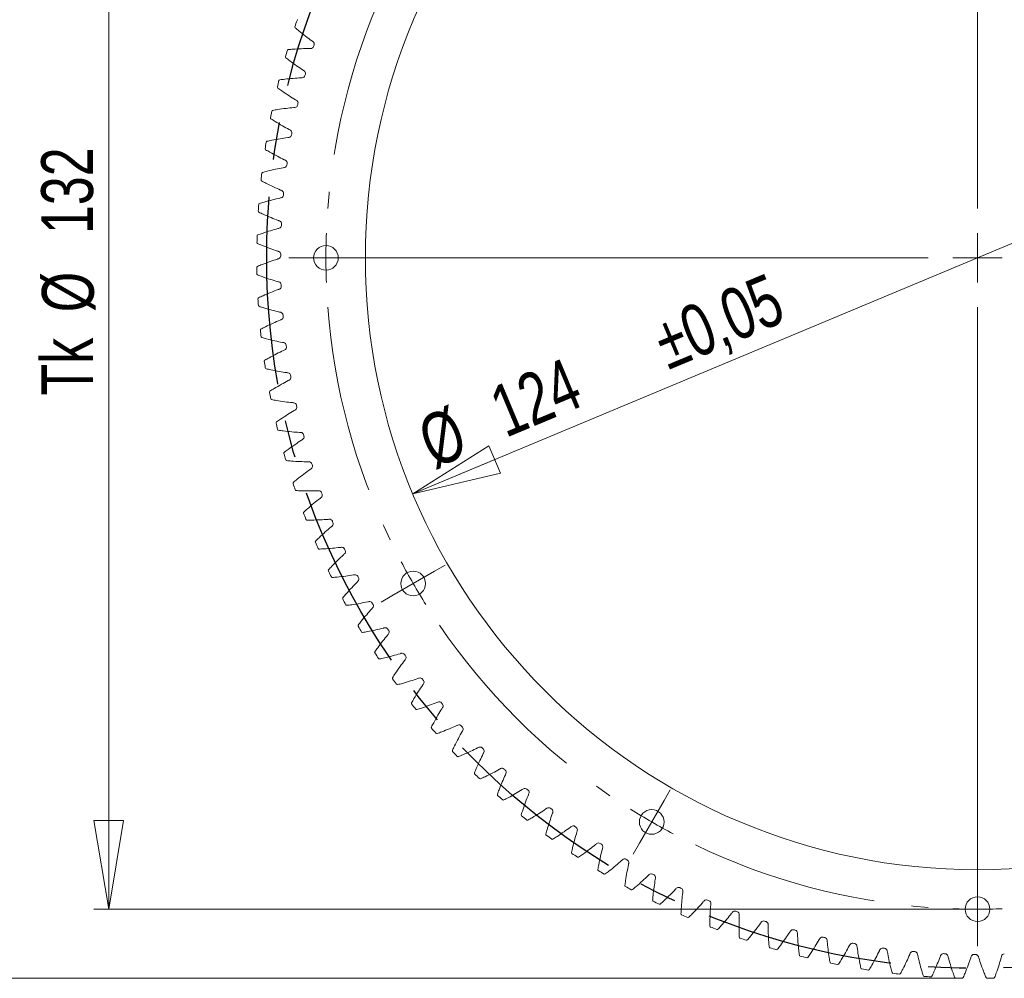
# Model space of a CAD drawing. Header units: millimetres. Extents: x 5 to 292, y 5 to 205.
# Tile 5 of 9: x 102 to 168, y 86 to 150. Entities that reach past the tile are written whole.
import ezdxf

# ---------------------------------------------------------------- set-up
doc = ezdxf.new("R2010")
doc.units = ezdxf.units.MM
doc.linetypes.add('CENTERX2', pattern=[20.32, 12.7, -2.54, 2.54, -2.54])
doc.styles.add('SLDTEXTSTYLE0', font='TXT', dxfattribs={"width": 0.75})
doc.dimstyles.new('SLDDIMSTYLE0', dxfattribs={"dimtxt": 3.5, "dimasz": 6, "dimexe": 0, "dimexo": 0.0625, "dimgap": 0.875, "dimtad": 1, "dimlfac": 1.5, "dimrnd": 1e-09, "dimzin": 12, "dimdsep": 46, "dimtxsty": 'SLDTEXTSTYLE0', "dimblk1": 'CLOSED', "dimblk2": 'CLOSED', "dimsah": 1, "dimcen": 0, "dimadec": 0, "dimazin": 3, "dimtol": 1, "dimtp": 0.05, "dimtm": 0.05, "dimtfac": 1, "dimtmove": 0, "dimatfit": 3, "dimldrblk": 'CLOSED', "dimfxl": 1, "dimfrac": 2, "dimtolj": 1, "dimarcsym": 0})
doc.dimstyles.new('SLDDIMSTYLE1', dxfattribs={"dimtxt": 3.5, "dimasz": 6, "dimexe": 0, "dimexo": 0.0625, "dimgap": 0.875, "dimtad": 1, "dimlfac": 1.5, "dimrnd": 1e-09, "dimzin": 12, "dimdsep": 46, "dimtxsty": 'SLDTEXTSTYLE0', "dimblk1": 'CLOSED', "dimblk2": 'CLOSED', "dimsah": 1, "dimcen": 0.09, "dimadec": 0, "dimazin": 3, "dimtfac": 1, "dimtofl": 0, "dimtmove": 0, "dimatfit": 3, "dimldrblk": 'CLOSED', "dimfxl": 1, "dimfrac": 2, "dimtolj": 1, "dimtzin": 12, "dimarcsym": 0})

# ---------------------------------------------------------------- blocks, each defined once
blk = doc.blocks.new('_CLOSED')
at = {"color": 0, "linetype": 'ByBlock', "lineweight": -2}
for p, q in [((-1, 0.166667), (0, 0)), ((-1, 0.166667), (-1, -0.166667)), ((0, 0), (-1, -0.166667)), ((0, 0), (-1, 0))]:
    blk.add_line(p, q, dxfattribs=at)
blk = doc.blocks.new('_D')
at = {"color": 7, "linetype": 'Continuous', "lineweight": 0}
blk.add_line((128.481, 118.438), (204.761, 150.298), dxfattribs=at)
at = {"color": 7, "linetype": 'Continuous', "lineweight": 0, "xscale": 6, "yscale": 6}
for p, rotation in [((204.761, 150.298, -0.6), 22.6691363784), ((128.481, 118.438, -0.6), 202.6691363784)]:
    blk.add_blockref('_CLOSED', p, dxfattribs=dict(at, rotation=rotation))
at = {"color": 7, "linetype": 'Continuous', "lineweight": 0, "char_height": 3.5, "attachment_point": 1, "rotation": 22.66914, "style": 'SLDTEXTSTYLE0'}
for s, insert in [('±0,05', (144.399, 130.015, -0.6)), ('124', (133.405, 125.423, -0.6)), ('%%c', (128.554, 123.339, -0.6))]:
    blk.add_mtext(s, dxfattribs=dict(at, insert=insert))
blk = doc.blocks.new('_D_1')
at = {"color": 7, "linetype": 'Continuous', "lineweight": 0}
for p, q in [((165.621, 178.368), (106.958, 178.368)), ((107.958, 178.368), (107.958, 90.368)), ((165.621, 90.368), (106.958, 90.368))]:
    blk.add_line(p, q, dxfattribs=at)
at = {"color": 7, "linetype": 'Continuous', "lineweight": 0, "xscale": 6, "yscale": 6}
for p, rotation in [((107.958, 178.368, -0.6), 90), ((107.958, 90.368, -0.6), 270)]:
    blk.add_blockref('_CLOSED', p, dxfattribs=dict(at, rotation=rotation))
at = {"color": 7, "linetype": 'Continuous', "lineweight": 0, "char_height": 3.5, "attachment_point": 1, "rotation": 90, "style": 'SLDTEXTSTYLE0'}
for s, insert in [('132', (103.393, 135.972, -0.6)), ('%%c', (103.447, 130.694, -0.6)), ('Tk', (103.393, 125.07, -0.6))]:
    blk.add_mtext(s, dxfattribs=dict(at, insert=insert))
blk = doc.blocks.new('_D_3')
at = {"color": 7, "linetype": 'Continuous', "lineweight": 0}
for p, q in [((165.621, 183.035), (97.262, 183.035)), ((98.262, 183.035), (98.262, 85.701)), ((165.621, 85.701), (97.262, 85.701))]:
    blk.add_line(p, q, dxfattribs=at)
at = {"color": 7, "linetype": 'Continuous', "lineweight": 0, "xscale": 6, "yscale": 6}
for p, rotation in [((98.262, 183.035, -0.6), 90), ((98.262, 85.701, -0.6), 270)]:
    blk.add_blockref('_CLOSED', p, dxfattribs=dict(at, rotation=rotation))
at = {"color": 7, "linetype": 'Continuous', "lineweight": 0, "char_height": 3.5, "attachment_point": 1, "rotation": 90, "style": 'SLDTEXTSTYLE0'}
for s, insert in [('146', (93.697, 133.16, -0.6)), ('%%c', (93.75, 127.882, -0.6))]:
    blk.add_mtext(s, dxfattribs=dict(at, insert=insert))
blk = doc.blocks.new('SW_CENTERMARKSYMBOL_0')
at = {"color": 0, "linetype": 'Continuous', "lineweight": 0}
for p, q in [((-22, -34.772), (-22, 7.562)), ((-22, -38.105), (-22, -36.438)), ((-67.667, -38.105), (-68.5, -38.105)), ((-25.333, -38.105), (-67.667, -38.105)), ((-66, -38.105), (-67.667, -38.105)), ((-66, -38.105), (-64.333, -38.105)), ((-64.333, -38.105), (-63.5, -38.105)), ((-22, -38.105), (-23.667, -38.105)), ((-22, -38.105), (-22, -39.772)), ((-22, -38.105), (-20.333, -38.105)), ((-22, -41.438), (-22, -83.772)), ((-58.662, -59.272), (-57.94, -58.855)), ((-60.105, -60.105), (-58.662, -59.272)), ((-60.105, -60.105), (-61.548, -60.938)), ((-61.548, -60.938), (-62.27, -61.355)), ((-43.167, -74.767), (-42.75, -74.045)), ((-44, -76.21), (-43.167, -74.767)), ((-44, -76.21), (-44.833, -77.654)), ((-44.833, -77.654), (-45.25, -78.375)), ((-22, -80.438), (-22, -79.605)), ((-22, -82.105), (-22, -80.438)), ((-22, -82.105), (-22, -83.772)), ((-22, -83.772), (-22, -84.605))]:
    blk.add_line(p, q, dxfattribs=at)
at = {"color": 0, "linetype": 'CENTERX2', "lineweight": 0}
for start, end in [(154.34059, 175.65941), (184.34059, 205.65941), (214.34059, 235.65941), (244.34059, 265.65941)]:
    blk.add_arc((-22, -38.105), 44, start, end, dxfattribs=at)
at = {"color": 0, "linetype": 'Continuous', "lineweight": 0}
for start, end in [(177.82971, 180), (180, 182.17029), (207.82971, 210), (210, 212.17029), (237.82971, 240), (240, 242.17029), (267.82971, 270), (270, 272.17029)]:
    blk.add_arc((-22, -38.105), 44, start, end, dxfattribs=at)

msp = doc.modelspace()

# ---------------------------------------------------------------- linework, layer by layer
at = {"color": 7, "linetype": 'CENTERX2'}
msp.add_circle((166.6208, 134.3681), 48, dxfattribs=at)
at = {"color": 7, "linetype": 'Continuous', "lineweight": 15}
for centre, radius in [((166.6208, 134.3681), 41.3333), ((122.6208, 134.3681), 0.8333), ((128.5157, 112.3681), 0.8333), ((144.6208, 96.263), 0.8333), ((166.6208, 90.3681), 0.8333)]:
    msp.add_circle(centre, radius, dxfattribs=at)
for centre, radius, start, end in [((166.6208, 134.3681), 48.6667, 160.753197, 161.288902), ((120.7371, 150.3885), 0.0667, 92.613652, 160.753197), ((120.5894, 149.9589), 0.0667, 161.288902, 229.428448), ((121.6267, 148.8111), 0.2, 342.203542, 54.853029), ((166.6208, 134.3681), 48.6667, 163.253197, 163.788902), ((120.082, 148.3719), 0.0667, 95.113652, 163.253197), ((121.5928, 148.705), 0.2, 269.689071, 342.338558), ((166.6208, 134.3681), 47.0553, 162.203542, 162.338558), ((119.9531, 147.9362), 0.0667, 163.788902, 231.928448), ((121.0395, 146.8347), 0.2, 344.703542, 57.353029), ((166.6208, 134.3681), 48.6667, 165.753197, 166.288902), ((119.5155, 146.3286), 0.0667, 97.613652, 165.753197), ((121.0103, 146.7273), 0.2, 272.189071, 344.838558), ((166.6208, 134.3681), 47.0553, 164.703542, 164.838558), ((119.4057, 145.8876), 0.0667, 166.288902, 234.428448), ((120.5391, 144.8346), 0.2, 347.203542, 59.853029), ((119.0386, 144.2625), 0.0667, 100.113652, 168.253197), ((120.5146, 144.726), 0.2, 274.689071, 347.338558), ((166.6208, 134.3681), 47.0553, 167.203542, 167.338558), ((118.9482, 143.8172), 0.0667, 168.788902, 236.928448), ((166.6208, 134.3681), 48.6667, 168.253197, 168.788902), ((120.1264, 142.8146), 0.2, 349.703542, 62.353029), ((120.1067, 142.705), 0.2, 277.189071, 349.838558), ((166.6208, 134.3681), 47.0553, 169.703542, 169.838558), ((118.5814, 141.7287), 0.0667, 171.288902, 239.428448), ((166.6208, 134.3681), 48.6667, 170.753197, 171.288902), ((118.6523, 142.1776), 0.0667, 102.613652, 170.753197), ((119.8023, 140.7785), 0.2, 352.203542, 64.853029), ((119.7873, 140.6682), 0.2, 279.689071, 352.338558), ((166.6208, 134.3681), 47.0553, 172.203542, 172.338558), ((118.3061, 139.6263), 0.0667, 173.788902, 241.928448), ((166.6208, 134.3681), 48.6667, 173.253197, 173.788902), ((118.3573, 140.0778), 0.0667, 105.113652, 173.253197), ((119.557, 138.6193), 0.2, 282.189071, 354.838558), ((119.5672, 138.7302), 0.2, 354.703542, 67.353029), ((166.6208, 134.3681), 47.0553, 174.703542, 174.838558), ((166.6208, 134.3681), 48.6667, 175.753197, 176.288902), ((118.1542, 137.9671), 0.0667, 107.613652, 175.753197), ((118.1227, 137.5138), 0.0667, 176.288902, 244.428448), ((119.4164, 136.5624), 0.2, 284.689071, 357.338558), ((119.4217, 136.6736), 0.2, 357.203542, 69.853029), ((166.6208, 134.3681), 47.0553, 177.203542, 177.338558), ((166.6208, 134.3681), 48.6667, 178.253197, 178.788902), ((118.0434, 135.8496), 0.0667, 110.113652, 178.253197), ((118.0316, 135.3954), 0.0667, 178.788902, 246.928448), ((119.3656, 134.5013), 0.2, 287.189071, 359.838558), ((119.3661, 134.6127), 0.2, 359.703542, 72.353029), ((166.6208, 134.3681), 47.0553, 179.703542, 179.838558), ((118.025, 133.7293), 0.0667, 112.613652, 180.753197), ((166.6208, 134.3681), 48.6667, 180.753197, 181.288902), ((118.0331, 133.275), 0.0667, 181.288902, 249.428448), ((119.4004, 132.5512), 0.2, 2.203542, 74.853029), ((119.4048, 132.4399), 0.2, 289.689071, 2.338558), ((166.6208, 134.3681), 47.0553, 182.203542, 182.338558), ((118.0991, 131.6102), 0.0667, 115.113652, 183.253197), ((166.6208, 134.3681), 48.6667, 183.253197, 183.788902), ((118.127, 131.1566), 0.0667, 183.788902, 251.928448), ((119.5246, 130.4932), 0.2, 4.703542, 77.353029), ((119.5338, 130.3822), 0.2, 292.189071, 4.838558), ((166.6208, 134.3681), 47.0553, 184.703542, 184.838558), ((118.2656, 129.4963), 0.0667, 117.613652, 185.753197), ((166.6208, 134.3681), 48.6667, 185.753197, 186.288902), ((118.3132, 129.0444), 0.0667, 186.288902, 254.428448), ((119.7384, 128.4426), 0.2, 7.203542, 79.853029), ((119.7525, 128.3321), 0.2, 294.689071, 7.338558), ((166.6208, 134.3681), 47.0553, 187.203542, 187.338558), ((118.5241, 127.3917), 0.0667, 120.113652, 188.253197), ((166.6208, 134.3681), 48.6667, 188.253197, 188.788902), ((118.5914, 126.9423), 0.0667, 188.788902, 256.928448), ((120.0415, 126.4032), 0.2, 9.703542, 82.353029), ((120.0604, 126.2935), 0.2, 297.189071, 9.838558), ((166.6208, 134.3681), 47.0553, 189.703542, 189.838558), ((118.8742, 125.3004), 0.0667, 122.613652, 190.753197), ((166.6208, 134.3681), 48.6667, 190.753197, 191.288902), ((118.9611, 124.8544), 0.0667, 191.288902, 259.428448), ((120.4333, 124.3791), 0.2, 12.203542, 84.853029), ((166.6208, 134.3681), 47.0553, 192.203542, 192.338558), ((120.4569, 124.2703), 0.2, 299.689071, 12.338558), ((119.3152, 123.2264), 0.0667, 125.113652, 193.253197), ((166.6208, 134.3681), 48.6667, 193.253197, 193.788902), ((119.4214, 122.7846), 0.0667, 193.788902, 261.928448), ((120.913, 122.3739), 0.2, 14.703542, 87.353029), ((166.6208, 134.3681), 47.0553, 194.703542, 194.838558), ((120.9413, 122.2662), 0.2, 302.189071, 14.838558), ((119.8462, 121.1735), 0.0667, 127.613652, 195.753197), ((166.6208, 134.3681), 48.6667, 195.753197, 196.288902), ((119.9716, 120.7368), 0.0667, 196.288902, 264.428448), ((121.4796, 120.3916), 0.2, 17.203542, 89.853029), ((121.5127, 120.2852), 0.2, 304.689071, 17.338558), ((166.6208, 134.3681), 47.0553, 197.203542, 197.338558), ((120.4662, 119.1458), 0.0667, 130.113652, 198.253197), ((166.6208, 134.3681), 48.6667, 198.253197, 198.788902), ((120.6106, 118.7149), 0.0667, 198.788902, 266.928448), ((122.1323, 118.4358), 0.2, 19.703542, 92.353029), ((122.1699, 118.3311), 0.2, 307.189071, 19.838558), ((166.6208, 134.3681), 47.0553, 199.703542, 199.838558), ((121.1742, 117.1471), 0.0667, 132.613652, 200.753197), ((166.6208, 134.3681), 48.6667, 200.753197, 201.288902), ((121.3372, 116.7229), 0.0667, 201.288902, 269.428448), ((122.8696, 116.5104), 0.2, 22.203542, 94.853029), ((122.9118, 116.4074), 0.2, 309.689071, 22.338558), ((166.6208, 134.3681), 47.0553, 202.203542, 202.338558), ((121.9686, 115.1811), 0.0667, 135.113652, 203.253197), ((166.6208, 134.3681), 48.6667, 203.253197, 203.788902), ((122.1499, 114.7645), 0.0667, 203.788902, 271.928448), ((123.6901, 114.619), 0.2, 24.703542, 97.353029), ((123.7368, 114.5179), 0.2, 312.189071, 24.838558), ((166.6208, 134.3681), 47.0553, 204.703542, 204.838558), ((122.848, 113.2517), 0.0667, 137.613652, 205.753197), ((166.6208, 134.3681), 48.6667, 205.753197, 206.288902), ((123.0474, 112.8433), 0.0667, 206.288902, 274.428448), ((124.5924, 112.7652), 0.2, 27.203542, 99.853029), ((166.6208, 134.3681), 47.0553, 207.203542, 207.338558), ((124.6435, 112.6663), 0.2, 314.689071, 27.338558), ((123.8108, 111.3624), 0.0667, 140.113652, 208.253197), ((166.6208, 134.3681), 48.6667, 208.253197, 208.788902), ((125.5747, 110.9525), 0.2, 29.703542, 102.353029), ((166.6208, 134.3681), 47.0553, 209.703542, 209.838558), ((124.0277, 110.9632), 0.0667, 208.788902, 276.928448), ((125.63, 110.8559), 0.2, 317.189071, 29.838558), ((124.855, 109.517), 0.0667, 142.613652, 210.753197), ((166.6208, 134.3681), 48.6667, 210.753197, 211.288902), ((125.0892, 109.1276), 0.0667, 211.288902, 279.428448), ((126.6352, 109.1844), 0.2, 32.203542, 104.853029), ((166.6208, 134.3681), 47.0553, 212.203542, 212.338558), ((126.6946, 109.0903), 0.2, 319.689071, 32.338558), ((125.9788, 107.7188), 0.0667, 145.113652, 213.253197), ((166.6208, 134.3681), 48.6667, 213.253197, 213.788902), ((126.2297, 107.34), 0.0667, 213.788902, 281.928448), ((127.7717, 107.4642), 0.2, 34.703542, 107.353029), ((166.6208, 134.3681), 47.0553, 214.703542, 214.838558), ((127.8352, 107.3728), 0.2, 322.189071, 34.838558), ((127.1799, 105.9714), 0.0667, 147.613652, 215.753197), ((166.6208, 134.3681), 48.6667, 215.753197, 216.288902), ((128.9822, 105.7953), 0.2, 37.203542, 109.853029), ((166.6208, 134.3681), 47.0553, 217.203542, 217.338558), ((129.0497, 105.7067), 0.2, 324.689071, 37.338558), ((127.4471, 105.6039), 0.0667, 216.288902, 284.428448), ((128.456, 104.278), 0.0667, 150.113652, 218.253197), ((166.6208, 134.3681), 48.6667, 218.253197, 218.788902), ((128.739, 103.9225), 0.0667, 218.788902, 286.928448), ((130.2644, 104.1807), 0.2, 39.703542, 112.353029), ((166.6208, 134.3681), 47.0553, 219.703542, 219.838558), ((130.3356, 104.0951), 0.2, 327.189071, 39.838558), ((129.8049, 102.642), 0.0667, 152.613652, 220.753197), ((166.6208, 134.3681), 48.6667, 220.753197, 221.288902), ((131.6158, 102.6236), 0.2, 42.203542, 114.853029), ((166.6208, 134.3681), 47.0553, 222.203542, 222.338558), ((131.6907, 102.5412), 0.2, 329.689071, 42.338558), ((130.1031, 102.2991), 0.0667, 221.288902, 289.428448), ((131.2238, 101.0663), 0.0667, 155.113652, 223.253197), ((133.0338, 101.1269), 0.2, 44.703542, 117.353029), ((166.6208, 134.3681), 47.0553, 224.703542, 224.838558), ((133.1122, 101.0479), 0.2, 332.189071, 44.838558), ((166.6208, 134.3681), 48.6667, 223.253197, 223.788902), ((131.5367, 100.7368), 0.0667, 223.788902, 291.928448), ((134.5157, 99.6935), 0.2, 47.203542, 119.853029), ((166.6208, 134.3681), 47.0553, 227.203542, 227.338558), ((134.5975, 99.618), 0.2, 334.689071, 47.338558), ((132.7101, 99.554), 0.0667, 157.613652, 225.753197), ((166.6208, 134.3681), 48.6667, 225.753197, 226.288902), ((133.0371, 99.2384), 0.0667, 226.288902, 294.428448), ((136.0587, 98.3261), 0.2, 49.703542, 122.353029), ((166.6208, 134.3681), 47.0553, 229.703542, 229.838558), ((136.1437, 98.2542), 0.2, 337.189071, 49.838558), ((134.2609, 98.108), 0.0667, 160.113652, 228.253197), ((166.6208, 134.3681), 48.6667, 228.253197, 228.788902), ((134.6014, 97.807), 0.0667, 228.788902, 296.928448), ((137.66, 97.0273), 0.2, 52.203542, 124.853029), ((166.6208, 134.3681), 47.0553, 232.203542, 232.338558), ((137.748, 96.9592), 0.2, 339.689071, 52.338558), ((135.8734, 96.7309), 0.0667, 162.613652, 230.753197), ((166.6208, 134.3681), 48.6667, 230.753197, 231.288902), ((136.2266, 96.4451), 0.0667, 231.288902, 299.428448), ((139.3163, 95.7996), 0.2, 54.703542, 127.353029), ((166.6208, 134.3681), 47.0553, 234.703542, 234.838558), ((139.4073, 95.7354), 0.2, 342.189071, 54.838558), ((137.5444, 95.4256), 0.0667, 165.113652, 233.253197), ((166.6208, 134.3681), 48.6667, 233.253197, 233.788902), ((137.9097, 95.1554), 0.0667, 233.788902, 301.928448), ((141.0246, 94.6453), 0.2, 57.203542, 129.853029), ((166.6208, 134.3681), 47.0553, 237.203542, 237.338558), ((141.1183, 94.5851), 0.2, 344.689071, 57.338558), ((139.2707, 94.1944), 0.0667, 167.613652, 235.753197), ((166.6208, 134.3681), 48.6667, 235.753197, 236.288902), ((139.6475, 93.9404), 0.0667, 236.288902, 304.428448), ((142.7817, 93.5666), 0.2, 59.703542, 132.353029), ((166.6208, 134.3681), 47.0553, 239.703542, 239.838558), ((142.8779, 93.5106), 0.2, 347.189071, 59.838558), ((141.0491, 93.0396), 0.0667, 170.113652, 238.253197), ((166.6208, 134.3681), 48.6667, 238.253197, 238.788902), ((141.4366, 92.8023), 0.0667, 238.788902, 306.928448), ((144.5841, 92.5656), 0.2, 62.203542, 134.853029), ((166.6208, 134.3681), 47.0553, 242.203542, 242.338558), ((144.6827, 92.5138), 0.2, 349.689071, 62.338558), ((142.8761, 91.9635), 0.0667, 172.613652, 240.753197), ((166.6208, 134.3681), 48.6667, 240.753197, 241.288902), ((146.4285, 91.6442), 0.2, 64.703542, 137.353029), ((166.6208, 134.3681), 47.0553, 244.703542, 244.838558), ((146.5292, 91.5967), 0.2, 352.189071, 64.838558), ((143.2737, 91.7434), 0.0667, 241.288902, 309.428448), ((144.7484, 90.9681), 0.0667, 175.113652, 243.253197), ((166.6208, 134.3681), 48.6667, 243.253197, 243.788902), ((145.1551, 90.7655), 0.0667, 243.788902, 311.928448), ((148.3113, 90.8041), 0.2, 67.203542, 139.853029), ((166.6208, 134.3681), 47.0553, 247.203542, 247.338558), ((148.414, 90.761), 0.2, 354.689071, 67.338558), ((146.6623, 90.0554), 0.0667, 177.613652, 245.753197), ((166.6208, 134.3681), 48.6667, 245.753197, 246.288902), ((147.0775, 89.8707), 0.0667, 246.288902, 314.428448), ((150.229, 90.0469), 0.2, 69.703542, 142.353029), ((166.6208, 134.3681), 47.0553, 249.703542, 249.838558), ((150.3334, 90.0084), 0.2, 357.189071, 69.838558), ((148.6142, 89.227), 0.0667, 180.113652, 248.253197), ((166.6208, 134.3681), 48.6667, 248.253197, 248.788902), ((152.1778, 89.3741), 0.2, 72.203542, 144.853029), ((166.6208, 134.3681), 47.0553, 252.203542, 252.338558), ((152.2839, 89.3402), 0.2, 359.689071, 72.338558), ((149.037, 89.0606), 0.0667, 248.788902, 316.928448), ((150.6004, 88.4845), 0.0667, 182.613652, 250.753197), ((154.1542, 88.7869), 0.2, 74.703542, 147.353029), ((166.6208, 134.3681), 47.0553, 254.703542, 254.838558), ((154.2616, 88.7576), 0.2, 2.189071, 74.838558), ((156.1543, 88.2865), 0.2, 77.203542, 149.853029), ((166.6208, 134.3681), 47.0553, 257.203542, 257.338558), ((156.2629, 88.262), 0.2, 4.689071, 77.338558), ((166.6208, 134.3681), 48.6667, 250.753197, 251.288902), ((151.0301, 88.3367), 0.0667, 251.288902, 319.428448), ((152.617, 87.8294), 0.0667, 185.113652, 253.253197), ((166.6208, 134.3681), 48.6667, 253.253197, 253.788902), ((158.1743, 87.8738), 0.2, 79.703542, 152.353029), ((166.6208, 134.3681), 47.0553, 259.703542, 259.838558), ((158.2839, 87.854), 0.2, 7.189071, 79.838558), ((153.0528, 87.7005), 0.0667, 253.788902, 321.928448), ((154.6603, 87.2629), 0.0667, 187.613652, 255.753197), ((166.6208, 134.3681), 48.6667, 255.753197, 256.288902), ((155.1013, 87.1531), 0.0667, 256.288902, 324.428448), ((160.2104, 87.5496), 0.2, 82.203542, 154.853029), ((166.6208, 134.3681), 47.0553, 262.203542, 262.338558), ((160.3207, 87.5347), 0.2, 9.689071, 82.338558), ((162.2587, 87.3146), 0.2, 84.703542, 157.353029), ((166.6208, 134.3681), 47.0553, 264.703542, 264.838558), ((162.3696, 87.3044), 0.2, 12.189071, 84.838558), ((164.3153, 87.1691), 0.2, 87.203542, 159.853029), ((166.6208, 134.3681), 47.0553, 267.203542, 267.338558), ((164.4265, 87.1638), 0.2, 14.689071, 87.338558), ((166.3763, 87.1134), 0.2, 89.703542, 162.353029), ((166.6208, 134.3681), 47.0553, 269.703542, 269.838558), ((166.4876, 87.113), 0.2, 17.189071, 89.838558), ((168.4377, 87.1478), 0.2, 92.203542, 164.853029), ((156.7264, 86.786), 0.0667, 190.113652, 258.253197), ((166.6208, 134.3681), 48.6667, 258.253197, 258.788902), ((157.1717, 86.6956), 0.0667, 258.788902, 326.928448), ((158.8114, 86.3997), 0.0667, 192.613652, 260.753197), ((166.6208, 134.3681), 48.6667, 260.753197, 261.288902), ((159.2602, 86.3288), 0.0667, 261.288902, 329.428448), ((160.9111, 86.1047), 0.0667, 195.113652, 263.253197), ((166.6208, 134.3681), 48.6667, 263.253197, 263.788902), ((161.3626, 86.0534), 0.0667, 263.788902, 331.928448), ((163.0218, 85.9016), 0.0667, 197.613652, 265.753197), ((166.6208, 134.3681), 48.6667, 265.753197, 266.288902), ((163.4751, 85.8701), 0.0667, 266.288902, 334.428448), ((165.1393, 85.7907), 0.0667, 200.113652, 268.253197), ((166.6208, 134.3681), 48.6667, 268.253197, 268.788902), ((165.5936, 85.779), 0.0667, 268.788902, 336.928448), ((167.2596, 85.7723), 0.0667, 202.613652, 270.753197), ((166.6208, 134.3681), 48.6667, 270.753197, 271.288902), ((167.714, 85.7804), 0.0667, 271.288902, 339.428448)]:
    msp.add_arc(centre, radius, start, end, dxfattribs=at)
for points, knots in [([(120.546, 149.9082), (120.63, 149.8363), (120.862, 149.6413), (121.2351, 149.344), (121.5527, 149.1086), (121.7182, 148.9912), (121.7418, 148.9746)], [0.4387006, 0.4387006, 0.4387006, 0.4387006, 0.51016563, 0.63442461, 0.7468494, 0.76548942, 0.76548942, 0.76548942, 0.76548942]), ([(121.5917, 148.505), (121.5628, 148.5052), (121.3599, 148.5057), (120.9647, 148.4981), (120.4883, 148.4724), (120.1863, 148.4481), (120.0761, 148.4383)], [0.46065568, 0.46065568, 0.46065568, 0.46065568, 0.47929569, 0.59172049, 0.71597947, 0.78744449, 0.78744449, 0.78744449, 0.78744449]), ([(119.912, 147.8837), (119.9991, 147.8154), (120.2393, 147.6308), (120.6251, 147.35), (120.9526, 147.1287), (121.1231, 147.0187), (121.1474, 147.0031)], [0.4387006, 0.4387006, 0.4387006, 0.4387006, 0.51016563, 0.63442461, 0.7468494, 0.76548942, 0.76548942, 0.76548942, 0.76548942]), ([(121.0179, 146.5274), (120.9891, 146.5263), (120.7864, 146.518), (120.3918, 146.4932), (119.917, 146.4467), (119.6163, 146.4093), (119.5066, 146.3946)], [0.46065568, 0.46065568, 0.46065568, 0.46065568, 0.47929569, 0.59172049, 0.71597947, 0.78744449, 0.78744449, 0.78744449, 0.78744449]), ([(119.3669, 145.8334), (119.4569, 145.769), (119.705, 145.595), (120.1026, 145.3314), (120.4395, 145.1245), (120.6146, 145.0221), (120.6396, 145.0076)], [0.4387006, 0.4387006, 0.4387006, 0.4387006, 0.51016563, 0.63442461, 0.7468494, 0.76548942, 0.76548942, 0.76548942, 0.76548942]), ([(120.5309, 144.5267), (120.5022, 144.5243), (120.3, 144.5071), (119.9069, 144.4652), (119.4346, 144.398), (119.1358, 144.3475), (119.0269, 144.3281)], [0.46065568, 0.46065568, 0.46065568, 0.46065568, 0.47929569, 0.59172049, 0.71597947, 0.78744449, 0.78744449, 0.78744449, 0.78744449]), ([(118.9118, 143.7613), (119.0045, 143.7009), (119.2599, 143.5379), (119.6687, 143.2919), (120.0142, 143.0999), (120.1937, 143.0052), (120.2192, 142.9918)], [0.4387006, 0.4387006, 0.4387006, 0.4387006, 0.51016563, 0.63442461, 0.7468494, 0.76548942, 0.76548942, 0.76548942, 0.76548942]), ([(120.1317, 142.5066), (120.1031, 142.503), (119.9018, 142.477), (119.511, 142.4179), (119.042, 142.3302), (118.7457, 142.2668), (118.6378, 142.2426)], [0.46065568, 0.46065568, 0.46065568, 0.46065568, 0.47929569, 0.59172049, 0.71597947, 0.78744449, 0.78744449, 0.78744449, 0.78744449]), ([(118.5475, 141.6713), (118.6427, 141.6151), (118.905, 141.4633), (119.3241, 141.2353), (119.6777, 141.0586), (119.8611, 140.9718), (119.8872, 140.9596)], [0.4387006, 0.4387006, 0.4387006, 0.4387006, 0.51016563, 0.63442461, 0.7468494, 0.76548942, 0.76548942, 0.76548942, 0.76548942]), ([(119.8209, 140.471), (119.7925, 140.4662), (119.5926, 140.4314), (119.2047, 140.3553), (118.74, 140.2473), (118.4467, 140.171), (118.3399, 140.1421)], [0.46065568, 0.46065568, 0.46065568, 0.46065568, 0.47929569, 0.59172049, 0.71597947, 0.78744449, 0.78744449, 0.78744449, 0.78744449]), ([(118.2747, 139.5674), (118.3723, 139.5154), (118.6409, 139.3753), (119.0696, 139.1658), (119.4306, 139.0046), (119.6176, 138.9259), (119.6442, 138.9148)], [0.4387006, 0.4387006, 0.4387006, 0.4387006, 0.51016563, 0.63442461, 0.7468494, 0.76548942, 0.76548942, 0.76548942, 0.76548942]), ([(119.5993, 138.4239), (119.5711, 138.4178), (119.3729, 138.3743), (118.9886, 138.2814), (118.5291, 138.1532), (118.2395, 138.0641), (118.134, 138.0307)], [0.46065568, 0.46065568, 0.46065568, 0.46065568, 0.47929569, 0.59172049, 0.71597947, 0.78744449, 0.78744449, 0.78744449, 0.78744449]), ([(118.0939, 137.4537), (118.1937, 137.4059), (118.4682, 137.2776), (118.9056, 137.087), (119.2732, 136.9418), (119.4635, 136.8713), (119.4906, 136.8614)], [0.4387006, 0.4387006, 0.4387006, 0.4387006, 0.51016563, 0.63442461, 0.7468494, 0.76548942, 0.76548942, 0.76548942, 0.76548942]), ([(119.4671, 136.3689), (119.4392, 136.3616), (119.2431, 136.3096), (118.8633, 136.2), (118.4098, 136.0518), (118.1243, 135.9503), (118.0204, 135.9122)], [0.46065568, 0.46065568, 0.46065568, 0.46065568, 0.47929569, 0.59172049, 0.71597947, 0.78744449, 0.78744449, 0.78744449, 0.78744449]), ([(118.0055, 135.334), (118.1073, 135.2907), (118.3871, 135.1745), (118.8324, 135.0031), (119.206, 134.8741), (119.3992, 134.812), (119.4267, 134.8032)], [0.4387006, 0.4387006, 0.4387006, 0.4387006, 0.51016563, 0.63442461, 0.7468494, 0.76548942, 0.76548942, 0.76548942, 0.76548942]), ([(119.4247, 134.3102), (119.3972, 134.3017), (119.2035, 134.2411), (118.8288, 134.1151), (118.3822, 133.9473), (118.1015, 133.8334), (117.9993, 133.7908)], [0.46065568, 0.46065568, 0.46065568, 0.46065568, 0.47929569, 0.59172049, 0.71597947, 0.78744449, 0.78744449, 0.78744449, 0.78744449]), ([(118.0096, 133.2125), (118.1132, 133.1737), (118.3979, 133.0698), (118.8502, 132.918), (119.2291, 132.8054), (119.4248, 132.7518), (119.4526, 132.7442)], [0.4387006, 0.4387006, 0.4387006, 0.4387006, 0.51016563, 0.63442461, 0.7468494, 0.76548942, 0.76548942, 0.76548942, 0.76548942]), ([(119.4722, 132.2516), (119.445, 132.2419), (119.2542, 132.1729), (118.8854, 132.0307), (118.4465, 131.8436), (118.171, 131.7175), (118.0708, 131.6705)], [0.46065568, 0.46065568, 0.46065568, 0.46065568, 0.47929569, 0.59172049, 0.71597947, 0.78744449, 0.78744449, 0.78744449, 0.78744449]), ([(118.1063, 131.0932), (118.2115, 131.0589), (118.5004, 130.9676), (118.9589, 130.8357), (119.3424, 130.7397), (119.5402, 130.6947), (119.5684, 130.6883)], [0.4387006, 0.4387006, 0.4387006, 0.4387006, 0.51016563, 0.63442461, 0.7468494, 0.76548942, 0.76548942, 0.76548942, 0.76548942]), ([(119.6094, 130.197), (119.5827, 130.1861), (119.395, 130.1089), (119.0328, 129.9507), (118.6025, 129.7446), (118.3327, 129.6067), (118.2347, 129.5554)], [0.46065568, 0.46065568, 0.46065568, 0.46065568, 0.47929569, 0.59172049, 0.71597947, 0.78744449, 0.78744449, 0.78744449, 0.78744449]), ([(118.2953, 128.9802), (118.4019, 128.9505), (118.6945, 128.8718), (119.1583, 128.7601), (119.5456, 128.6809), (119.7453, 128.6445), (119.7737, 128.6395)], [0.4387006, 0.4387006, 0.4387006, 0.4387006, 0.51016563, 0.63442461, 0.7468494, 0.76548942, 0.76548942, 0.76548942, 0.76548942]), ([(119.8361, 128.1504), (119.8098, 128.1384), (119.6258, 128.053), (119.2707, 127.8792), (118.8498, 127.6545), (118.5864, 127.5049), (118.4907, 127.4494)], [0.46065568, 0.46065568, 0.46065568, 0.46065568, 0.47929569, 0.59172049, 0.71597947, 0.78744449, 0.78744449, 0.78744449, 0.78744449]), ([(118.5764, 126.8774), (118.6841, 126.8524), (118.9799, 126.7866), (119.4481, 126.6951), (119.8385, 126.6329), (120.0395, 126.6053), (120.0681, 126.6015)], [0.4387006, 0.4387006, 0.4387006, 0.4387006, 0.51016563, 0.63442461, 0.7468494, 0.76548942, 0.76548942, 0.76548942, 0.76548942]), ([(120.1518, 126.1156), (120.1261, 126.1024), (119.9459, 126.0091), (119.5989, 125.8199), (119.1881, 125.5772), (118.9314, 125.4162), (118.8383, 125.3566)], [0.46065568, 0.46065568, 0.46065568, 0.46065568, 0.47929569, 0.59172049, 0.71597947, 0.78744449, 0.78744449, 0.78744449, 0.78744449]), ([(118.9488, 124.7889), (119.0576, 124.7686), (119.3559, 124.7157), (119.8277, 124.6448), (120.2205, 124.5997), (120.4225, 124.5808), (120.4512, 124.5783)], [0.4387006, 0.4387006, 0.4387006, 0.4387006, 0.51016563, 0.63442461, 0.7468494, 0.76548942, 0.76548942, 0.76548942, 0.76548942]), ([(120.556, 124.0965), (120.5309, 124.0822), (120.355, 123.9812), (120.0165, 123.777), (119.6168, 123.5165), (119.3673, 123.3445), (119.2768, 123.2809)], [0.46065568, 0.46065568, 0.46065568, 0.46065568, 0.47929569, 0.59172049, 0.71597947, 0.78744449, 0.78744449, 0.78744449, 0.78744449]), ([(119.412, 122.7186), (119.5216, 122.703), (119.8219, 122.6632), (120.2964, 122.613), (120.6907, 122.585), (120.8934, 122.575), (120.9222, 122.5737)], [0.4387006, 0.4387006, 0.4387006, 0.4387006, 0.51016563, 0.63442461, 0.7468494, 0.76548942, 0.76548942, 0.76548942, 0.76548942]), ([(121.0479, 122.097), (121.0235, 122.0816), (120.8521, 121.973), (120.5228, 121.7542), (120.1348, 121.4766), (119.8931, 121.2939), (119.8055, 121.2263)], [0.46065568, 0.46065568, 0.46065568, 0.46065568, 0.47929569, 0.59172049, 0.71597947, 0.78744449, 0.78744449, 0.78744449, 0.78744449]), ([(119.9651, 120.6704), (120.0752, 120.6597), (120.3771, 120.633), (120.8532, 120.6035), (121.2484, 120.5928), (121.4513, 120.5916), (121.4801, 120.5916)], [0.4387006, 0.4387006, 0.4387006, 0.4387006, 0.51016563, 0.63442461, 0.7468494, 0.76548942, 0.76548942, 0.76548942, 0.76548942]), ([(121.6265, 120.1208), (121.6028, 120.1044), (121.4363, 119.9884), (121.1169, 119.7555), (120.7414, 119.4612), (120.5079, 119.2681), (120.4233, 119.1968)], [0.46065568, 0.46065568, 0.46065568, 0.46065568, 0.47929569, 0.59172049, 0.71597947, 0.78744449, 0.78744449, 0.78744449, 0.78744449]), ([(120.607, 118.6484), (120.7175, 118.6424), (121.0202, 118.629), (121.4972, 118.6203), (121.8925, 118.6268), (122.0952, 118.6345), (122.124, 118.6357)], [0.4387006, 0.4387006, 0.4387006, 0.4387006, 0.51016563, 0.63442461, 0.7468494, 0.76548942, 0.76548942, 0.76548942, 0.76548942]), ([(122.2908, 118.1717), (122.2678, 118.1543), (122.1066, 118.0311), (121.7976, 117.7845), (121.4353, 117.4741), (121.2104, 117.271), (121.129, 117.1961)], [0.46065568, 0.46065568, 0.46065568, 0.46065568, 0.47929569, 0.59172049, 0.71597947, 0.78744449, 0.78744449, 0.78744449, 0.78744449]), ([(121.3365, 116.6562), (121.4471, 116.6551), (121.7501, 116.6549), (122.2271, 116.667), (122.6217, 116.6908), (122.8239, 116.7073), (122.8526, 116.7097)], [0.4387006, 0.4387006, 0.4387006, 0.4387006, 0.51016563, 0.63442461, 0.7468494, 0.76548942, 0.76548942, 0.76548942, 0.76548942]), ([(123.0395, 116.2535), (123.0173, 116.2351), (122.8615, 116.105), (122.5636, 115.8452), (122.2152, 115.5192), (121.9994, 115.3065), (121.9214, 115.2281)], [0.46065568, 0.46065568, 0.46065568, 0.46065568, 0.47929569, 0.59172049, 0.71597947, 0.78744449, 0.78744449, 0.78744449, 0.78744449]), ([(122.1522, 114.6978), (122.2627, 114.7016), (122.5655, 114.7145), (123.0414, 114.7474), (123.4346, 114.7884), (123.6359, 114.8137), (123.6645, 114.8174)], [0.4387006, 0.4387006, 0.4387006, 0.4387006, 0.51016563, 0.63442461, 0.7468494, 0.76548942, 0.76548942, 0.76548942, 0.76548942]), ([(123.8711, 114.3697), (123.8497, 114.3504), (123.6998, 114.2136), (123.4135, 113.9411), (123.0797, 113.6002), (122.8734, 113.3783), (122.7988, 113.2966)], [0.46065568, 0.46065568, 0.46065568, 0.46065568, 0.47929569, 0.59172049, 0.71597947, 0.78744449, 0.78744449, 0.78744449, 0.78744449]), ([(123.0525, 112.7769), (123.1628, 112.7854), (123.4647, 112.8116), (123.9388, 112.8652), (124.3298, 112.9232), (124.5298, 112.9573), (124.5582, 112.9623)], [0.4387006, 0.4387006, 0.4387006, 0.4387006, 0.51016563, 0.63442461, 0.7468494, 0.76548942, 0.76548942, 0.76548942, 0.76548942]), ([(124.7841, 112.5241), (124.7636, 112.5038), (124.6198, 112.3606), (124.3457, 112.0758), (124.027, 111.7208), (123.8306, 111.4901), (123.7596, 111.4052)], [0.46065568, 0.46065568, 0.46065568, 0.46065568, 0.47929569, 0.59172049, 0.71597947, 0.78744449, 0.78744449, 0.78744449, 0.78744449]), ([(124.0358, 110.897), (124.1456, 110.9103), (124.446, 110.9496), (124.9173, 111.0239), (125.3054, 111.099), (125.5038, 111.1417), (125.532, 111.1479)], [0.4387006, 0.4387006, 0.4387006, 0.4387006, 0.51016563, 0.63442461, 0.7468494, 0.76548942, 0.76548942, 0.76548942, 0.76548942]), ([(125.7768, 110.72), (125.7571, 110.6988), (125.6197, 110.5495), (125.3583, 110.253), (125.0554, 109.8844), (124.8692, 109.6454), (124.802, 109.5574)], [0.46065568, 0.46065568, 0.46065568, 0.46065568, 0.47929569, 0.59172049, 0.71597947, 0.78744449, 0.78744449, 0.78744449, 0.78744449]), ([(125.1001, 109.0618), (125.2092, 109.0799), (125.5077, 109.1323), (125.9753, 109.227), (126.3598, 109.3189), (126.556, 109.3703), (126.5839, 109.3777)], [0.4387006, 0.4387006, 0.4387006, 0.4387006, 0.51016563, 0.63442461, 0.7468494, 0.76548942, 0.76548942, 0.76548942, 0.76548942]), ([(126.8472, 108.9609), (126.8285, 108.9389), (126.6977, 108.7838), (126.4494, 108.4761), (126.1629, 108.0947), (125.9873, 107.8477), (125.9241, 107.757)], [0.46065568, 0.46065568, 0.46065568, 0.46065568, 0.47929569, 0.59172049, 0.71597947, 0.78744449, 0.78744449, 0.78744449, 0.78744449]), ([(126.2435, 107.2748), (126.3517, 107.2976), (126.6476, 107.363), (127.1106, 107.478), (127.4907, 107.5866), (127.6845, 107.6465), (127.7121, 107.6551)], [0.4387006, 0.4387006, 0.4387006, 0.4387006, 0.51016563, 0.63442461, 0.7468494, 0.76548942, 0.76548942, 0.76548942, 0.76548942]), ([(127.9933, 107.2502), (127.9756, 107.2274), (127.8517, 107.0667), (127.6171, 106.7485), (127.3474, 106.3549), (127.1828, 106.1005), (127.1236, 106.0071)], [0.46065568, 0.46065568, 0.46065568, 0.46065568, 0.47929569, 0.59172049, 0.71597947, 0.78744449, 0.78744449, 0.78744449, 0.78744449]), ([(127.4637, 105.5393), (127.5708, 105.5669), (127.8636, 105.6451), (128.3211, 105.7802), (128.6961, 105.9053), (128.8872, 105.9736), (128.9143, 105.9834)], [0.4387006, 0.4387006, 0.4387006, 0.4387006, 0.51016563, 0.63442461, 0.7468494, 0.76548942, 0.76548942, 0.76548942, 0.76548942]), ([(129.2129, 105.5911), (129.1962, 105.5675), (129.0795, 105.4016), (128.8589, 105.0735), (128.6067, 104.6685), (128.4534, 104.4072), (128.3982, 104.3113)], [0.46065568, 0.46065568, 0.46065568, 0.46065568, 0.47929569, 0.59172049, 0.71597947, 0.78744449, 0.78744449, 0.78744449, 0.78744449]), ([(128.7585, 103.8588), (128.8643, 103.891), (129.1533, 103.9818), (129.6046, 104.1368), (129.9738, 104.2781), (130.1617, 104.3547), (130.1883, 104.3657)], [0.4387006, 0.4387006, 0.4387006, 0.4387006, 0.51016563, 0.63442461, 0.7468494, 0.76548942, 0.76548942, 0.76548942, 0.76548942]), ([(130.5037, 103.9867), (130.4881, 103.9625), (130.3787, 103.7916), (130.1727, 103.4542), (129.9384, 103.0386), (129.7966, 102.7709), (129.7457, 102.6726)], [0.46065568, 0.46065568, 0.46065568, 0.46065568, 0.47929569, 0.59172049, 0.71597947, 0.78744449, 0.78744449, 0.78744449, 0.78744449]), ([(130.1253, 102.2363), (130.2296, 102.2731), (130.5144, 102.3765), (130.9585, 102.551), (131.3212, 102.7082), (131.5055, 102.793), (131.5317, 102.8051)], [0.4387006, 0.4387006, 0.4387006, 0.4387006, 0.51016563, 0.63442461, 0.7468494, 0.76548942, 0.76548942, 0.76548942, 0.76548942]), ([(131.8633, 102.4403), (131.8488, 102.4154), (131.7469, 102.2399), (131.5558, 101.8938), (131.3399, 101.4684), (131.2099, 101.1947), (131.1633, 101.0943)], [0.46065568, 0.46065568, 0.46065568, 0.46065568, 0.47929569, 0.59172049, 0.71597947, 0.78744449, 0.78744449, 0.78744449, 0.78744449]), ([(131.5616, 100.6749), (131.6642, 100.7163), (131.9443, 100.832), (132.3803, 101.0257), (132.7357, 101.1986), (132.9162, 101.2913), (132.9419, 101.3046)], [0.4387006, 0.4387006, 0.4387006, 0.4387006, 0.51016563, 0.63442461, 0.7468494, 0.76548942, 0.76548942, 0.76548942, 0.76548942]), ([(133.2891, 100.9546), (133.2756, 100.929), (133.1815, 100.7493), (133.0057, 100.3952), (132.8085, 99.9608), (132.6906, 99.6817), (132.6485, 99.5794)], [0.46065568, 0.46065568, 0.46065568, 0.46065568, 0.47929569, 0.59172049, 0.71597947, 0.78744449, 0.78744449, 0.78744449, 0.78744449]), ([(133.0647, 99.1777), (133.1654, 99.2235), (133.4401, 99.3513), (133.8672, 99.5639), (134.2148, 99.7522), (134.3911, 99.8526), (134.4161, 99.867)], [0.4387006, 0.4387006, 0.4387006, 0.4387006, 0.51016563, 0.63442461, 0.7468494, 0.76548942, 0.76548942, 0.76548942, 0.76548942]), ([(134.7783, 99.5324), (134.766, 99.5064), (134.6798, 99.3227), (134.5196, 98.9613), (134.3416, 98.5186), (134.2359, 98.2347), (134.1983, 98.1306)], [0.46065568, 0.46065568, 0.46065568, 0.46065568, 0.47929569, 0.59172049, 0.71597947, 0.78744449, 0.78744449, 0.78744449, 0.78744449]), ([(134.6316, 97.7475), (134.7302, 97.7976), (134.9991, 97.9373), (135.4166, 98.1683), (135.7556, 98.3716), (135.9273, 98.4796), (135.9517, 98.4951)], [0.4387006, 0.4387006, 0.4387006, 0.4387006, 0.51016563, 0.63442461, 0.7468494, 0.76548942, 0.76548942, 0.76548942, 0.76548942]), ([(136.3281, 98.1767), (136.3169, 98.1501), (136.2388, 97.9628), (136.0946, 97.5947), (135.936, 97.1448), (135.8428, 96.8564), (135.8098, 96.7509)], [0.46065568, 0.46065568, 0.46065568, 0.46065568, 0.47929569, 0.59172049, 0.71597947, 0.78744449, 0.78744449, 0.78744449, 0.78744449]), ([(136.2594, 96.387), (136.3557, 96.4414), (136.6183, 96.5927), (137.0253, 96.8416), (137.3551, 97.0595), (137.522, 97.1749), (137.5457, 97.1914)], [0.4387006, 0.4387006, 0.4387006, 0.4387006, 0.51016563, 0.63442461, 0.7468494, 0.76548942, 0.76548942, 0.76548942, 0.76548942]), ([(137.9356, 96.8898), (137.9256, 96.8627), (137.8557, 96.6722), (137.7277, 96.2982), (137.5889, 95.8417), (137.5084, 95.5496), (137.4799, 95.4427)], [0.46065568, 0.46065568, 0.46065568, 0.46065568, 0.47929569, 0.59172049, 0.71597947, 0.78744449, 0.78744449, 0.78744449, 0.78744449]), ([(137.945, 95.0989), (138.0389, 95.1574), (138.2946, 95.32), (138.6903, 95.5864), (139.0104, 95.8185), (139.172, 95.9411), (139.195, 95.9586)], [0.4387006, 0.4387006, 0.4387006, 0.4387006, 0.51016563, 0.63442461, 0.7468494, 0.76548942, 0.76548942, 0.76548942, 0.76548942]), ([(139.5977, 95.6742), (139.5888, 95.6467), (139.5274, 95.4534), (139.4157, 95.0741), (139.297, 94.612), (139.2293, 94.3167), (139.2056, 94.2087)], [0.46065568, 0.46065568, 0.46065568, 0.46065568, 0.47929569, 0.59172049, 0.71597947, 0.78744449, 0.78744449, 0.78744449, 0.78744449]), ([(139.6852, 93.8854), (139.7764, 93.948), (140.0248, 94.1215), (140.4085, 94.405), (140.7181, 94.6508), (140.8743, 94.7804), (140.8965, 94.7988)], [0.4387006, 0.4387006, 0.4387006, 0.4387006, 0.51016563, 0.63442461, 0.7468494, 0.76548942, 0.76548942, 0.76548942, 0.76548942]), ([(141.3112, 94.5323), (141.3036, 94.5045), (141.2506, 94.3086), (141.1556, 93.9249), (141.0572, 93.458), (141.0024, 93.16), (140.9834, 93.051)], [0.46065568, 0.46065568, 0.46065568, 0.46065568, 0.47929569, 0.59172049, 0.71597947, 0.78744449, 0.78744449, 0.78744449, 0.78744449]), ([(141.4767, 92.749), (141.5651, 92.8155), (141.8056, 92.9998), (142.1767, 93.2997), (142.4752, 93.5588), (142.6256, 93.695), (142.6469, 93.7144)], [0.4387006, 0.4387006, 0.4387006, 0.4387006, 0.51016563, 0.63442461, 0.7468494, 0.76548942, 0.76548942, 0.76548942, 0.76548942]), ([(143.0729, 93.4662), (143.0665, 93.4381), (143.0221, 93.2401), (142.944, 92.8526), (142.866, 92.3819), (142.8243, 92.0818), (142.81, 91.9721)], [0.46065568, 0.46065568, 0.46065568, 0.46065568, 0.47929569, 0.59172049, 0.71597947, 0.78744449, 0.78744449, 0.78744449, 0.78744449]), ([(143.316, 91.6919), (143.4014, 91.7621), (143.6337, 91.9567), (143.9913, 92.2725), (144.2783, 92.5444), (144.4226, 92.687), (144.443, 92.7074)], [0.4387006, 0.4387006, 0.4387006, 0.4387006, 0.51016563, 0.63442461, 0.7468494, 0.76548942, 0.76548942, 0.76548942, 0.76548942]), ([(144.8794, 92.478), (144.8743, 92.4496), (144.8386, 92.2499), (144.7774, 91.8593), (144.72, 91.3857), (144.6914, 91.0841), (144.682, 90.9738)], [0.46065568, 0.46065568, 0.46065568, 0.46065568, 0.47929569, 0.59172049, 0.71597947, 0.78744449, 0.78744449, 0.78744449, 0.78744449]), ([(145.1997, 90.7159), (145.282, 90.7899), (145.5056, 90.9944), (145.849, 91.3255), (146.1239, 91.6096), (146.2618, 91.7584), (146.2814, 91.7797)], [0.4387006, 0.4387006, 0.4387006, 0.4387006, 0.51016563, 0.63442461, 0.7468494, 0.76548942, 0.76548942, 0.76548942, 0.76548942]), ([(146.7274, 91.5695), (146.7234, 91.5409), (146.6965, 91.3398), (146.6524, 90.947), (146.6157, 90.4713), (146.6003, 90.1687), (146.5957, 90.0582)], [0.46065568, 0.46065568, 0.46065568, 0.46065568, 0.47929569, 0.59172049, 0.71597947, 0.78744449, 0.78744449, 0.78744449, 0.78744449]), ([(147.1242, 89.8231), (147.2032, 89.9006), (147.4176, 90.1146), (147.7463, 90.4604), (148.0085, 90.7563), (148.1398, 90.911), (148.1584, 90.933)], [0.4387006, 0.4387006, 0.4387006, 0.4387006, 0.51016563, 0.63442461, 0.7468494, 0.76548942, 0.76548942, 0.76548942, 0.76548942]), ([(148.6131, 90.7425), (148.6105, 90.7138), (148.5923, 90.5117), (148.5654, 90.1173), (148.5495, 89.6405), (148.5473, 89.3375), (148.5475, 89.2269)], [0.46065568, 0.46065568, 0.46065568, 0.46065568, 0.47929569, 0.59172049, 0.71597947, 0.78744449, 0.78744449, 0.78744449, 0.78744449]), ([(149.0857, 89.0151), (149.1613, 89.0959), (149.3662, 89.3191), (149.6795, 89.6789), (149.9285, 89.9859), (150.053, 90.1462), (150.0706, 90.169)], [0.4387006, 0.4387006, 0.4387006, 0.4387006, 0.51016563, 0.63442461, 0.7468494, 0.76548942, 0.76548942, 0.76548942, 0.76548942]), ([(150.5332, 89.9986), (150.5318, 89.9697), (150.5225, 89.7671), (150.5128, 89.3719), (150.5177, 88.8948), (150.5287, 88.592), (150.5338, 88.4815)], [0.46065568, 0.46065568, 0.46065568, 0.46065568, 0.47929569, 0.59172049, 0.71597947, 0.78744449, 0.78744449, 0.78744449, 0.78744449]), ([(151.0807, 88.2934), (151.1527, 88.3774), (151.3476, 88.6094), (151.6449, 88.9825), (151.8804, 89.3001), (151.9977, 89.4656), (152.0143, 89.4892)], [0.4387006, 0.4387006, 0.4387006, 0.4387006, 0.51016563, 0.63442461, 0.7468494, 0.76548942, 0.76548942, 0.76548942, 0.76548942]), ([(152.4839, 89.3391), (152.4837, 89.3102), (152.4833, 89.1073), (152.4908, 88.7121), (152.5165, 88.2357), (152.5408, 87.9336), (152.5506, 87.8235)], [0.46065568, 0.46065568, 0.46065568, 0.46065568, 0.47929569, 0.59172049, 0.71597947, 0.78744449, 0.78744449, 0.78744449, 0.78744449]), ([(153.1052, 87.6594), (153.1735, 87.7465), (153.3581, 87.9867), (153.6389, 88.3725), (153.8602, 88.7), (153.9702, 88.8705), (153.9858, 88.8948)], [0.4387006, 0.4387006, 0.4387006, 0.4387006, 0.51016563, 0.63442461, 0.7468494, 0.76548942, 0.76548942, 0.76548942, 0.76548942]), ([(154.4615, 88.7653), (154.4626, 88.7364), (154.471, 88.5337), (154.4957, 88.1392), (154.5422, 87.6644), (154.5796, 87.3637), (154.5943, 87.254)], [0.46065568, 0.46065568, 0.46065568, 0.46065568, 0.47929569, 0.59172049, 0.71597947, 0.78744449, 0.78744449, 0.78744449, 0.78744449]), ([(155.1555, 87.1143), (155.2199, 87.2043), (155.3939, 87.4524), (155.6575, 87.85), (155.8644, 88.1868), (155.9668, 88.362), (155.9813, 88.3869)], [0.4387006, 0.4387006, 0.4387006, 0.4387006, 0.51016563, 0.63442461, 0.7468494, 0.76548942, 0.76548942, 0.76548942, 0.76548942]), ([(156.4622, 88.2783), (156.4646, 88.2495), (156.4818, 88.0474), (156.5238, 87.6543), (156.5909, 87.182), (156.6414, 86.8832), (156.6608, 86.7743)], [0.46065568, 0.46065568, 0.46065568, 0.46065568, 0.47929569, 0.59172049, 0.71597947, 0.78744449, 0.78744449, 0.78744449, 0.78744449]), ([(157.2276, 86.6592), (157.288, 86.7519), (157.451, 87.0073), (157.6971, 87.416), (157.889, 87.7616), (157.9837, 87.9411), (157.9971, 87.9666)], [0.4387006, 0.4387006, 0.4387006, 0.4387006, 0.51016563, 0.63442461, 0.7468494, 0.76548942, 0.76548942, 0.76548942, 0.76548942]), ([(158.4823, 87.8791), (158.4859, 87.8504), (158.5119, 87.6492), (158.571, 87.2583), (158.6587, 86.7894), (158.7221, 86.4931), (158.7463, 86.3851)], [0.46065568, 0.46065568, 0.46065568, 0.46065568, 0.47929569, 0.59172049, 0.71597947, 0.78744449, 0.78744449, 0.78744449, 0.78744449]), ([(159.3176, 86.2949), (159.3739, 86.3901), (159.5256, 86.6524), (159.7536, 87.0715), (159.9303, 87.4251), (160.0171, 87.6085), (160.0293, 87.6346)], [0.4387006, 0.4387006, 0.4387006, 0.4387006, 0.51016563, 0.63442461, 0.7468494, 0.76548942, 0.76548942, 0.76548942, 0.76548942]), ([(160.5179, 87.5683), (160.5227, 87.5399), (160.5575, 87.34), (160.6336, 86.9521), (160.7416, 86.4873), (160.8179, 86.1941), (160.8468, 86.0873)], [0.46065568, 0.46065568, 0.46065568, 0.46065568, 0.47929569, 0.59172049, 0.71597947, 0.78744449, 0.78744449, 0.78744449, 0.78744449]), ([(161.4215, 86.0221), (161.4735, 86.1197), (161.6137, 86.3883), (161.8232, 86.817), (161.9843, 87.1779), (162.063, 87.365), (162.0741, 87.3916)], [0.4387006, 0.4387006, 0.4387006, 0.4387006, 0.51016563, 0.63442461, 0.7468494, 0.76548942, 0.76548942, 0.76548942, 0.76548942]), ([(162.5651, 87.3467), (162.5712, 87.3184), (162.6146, 87.1203), (162.7075, 86.736), (162.8357, 86.2765), (162.9248, 85.9869), (162.9583, 85.8814)], [0.46065568, 0.46065568, 0.46065568, 0.46065568, 0.47929569, 0.59172049, 0.71597947, 0.78744449, 0.78744449, 0.78744449, 0.78744449]), ([(163.5352, 85.8413), (163.583, 85.9411), (163.7113, 86.2156), (163.9019, 86.6529), (164.0471, 87.0206), (164.1176, 87.2109), (164.1275, 87.238)], [0.4387006, 0.4387006, 0.4387006, 0.4387006, 0.51016563, 0.63442461, 0.7468494, 0.76548942, 0.76548942, 0.76548942, 0.76548942]), ([(164.62, 87.2145), (164.6273, 87.1866), (164.6793, 86.9905), (164.7889, 86.6107), (164.9371, 86.1571), (165.0387, 85.8717), (165.0767, 85.7678)], [0.46065568, 0.46065568, 0.46065568, 0.46065568, 0.47929569, 0.59172049, 0.71597947, 0.78744449, 0.78744449, 0.78744449, 0.78744449]), ([(165.6549, 85.7529), (165.6982, 85.8547), (165.8144, 86.1345), (165.9858, 86.5798), (166.1148, 86.9534), (166.1769, 87.1466), (166.1857, 87.1741)], [0.4387006, 0.4387006, 0.4387006, 0.4387006, 0.51016563, 0.63442461, 0.7468494, 0.76548942, 0.76548942, 0.76548942, 0.76548942]), ([(166.6787, 87.1721), (166.6872, 87.1445), (166.7478, 86.9509), (166.8738, 86.5762), (167.0416, 86.1296), (167.1556, 85.8488), (167.1981, 85.7467)], [0.46065568, 0.46065568, 0.46065568, 0.46065568, 0.47929569, 0.59172049, 0.71597947, 0.78744449, 0.78744449, 0.78744449, 0.78744449]), ([(167.7764, 85.757), (167.8153, 85.8606), (167.9191, 86.1452), (168.0709, 86.5976), (168.1835, 86.9765), (168.2371, 87.1722), (168.2447, 87.2)], [0.4387006, 0.4387006, 0.4387006, 0.4387006, 0.51016563, 0.63442461, 0.7468494, 0.76548942, 0.76548942, 0.76548942, 0.76548942])]:
    msp.add_open_spline(points, degree=3, knots=knots, dxfattribs=at)

# ---------------------------------------------------------------- block references
at = {"color": 7, "linetype": 'Continuous', "lineweight": 0}
msp.add_blockref('SW_CENTERMARKSYMBOL_0', (188.6208, 172.4733), dxfattribs=at)

# ---------------------------------------------------------------- dimensions: what is measured, and where the dimension line sits
for base, p1, p2, text, picture, middle in [((98.2619, 85.7015), (166.6208, 183.0348), (166.6208, 85.7015), '%%c<>', '_D_3', (98.2619, 135.8222)), ((107.9583, 90.3681), (166.6208, 178.3681), (166.6208, 90.3681), 'Tk %%c<>', '_D_1', (107.9583, 135.8222))]:
    dim = msp.add_linear_dim(base=base, p1=p1, p2=p2, angle=90, text=text, dimstyle='SLDDIMSTYLE1', dxfattribs=at)
    dim.commit()
    dim.dimension.update_dxf_attribs({"geometry": picture, "text_midpoint": middle, "dimtype": 160})
dim = msp.add_diameter_dim_2p(p1=(128.4806, 118.4379), p2=(204.7609, 150.2984), dimstyle='SLDDIMSTYLE0', dxfattribs=at)
dim.commit()
dim.dimension.update_dxf_attribs({"geometry": '_D', "text_midpoint": (143.425, 124.6798), "dimtype": 163})

doc.saveas('drawing.dxf')
